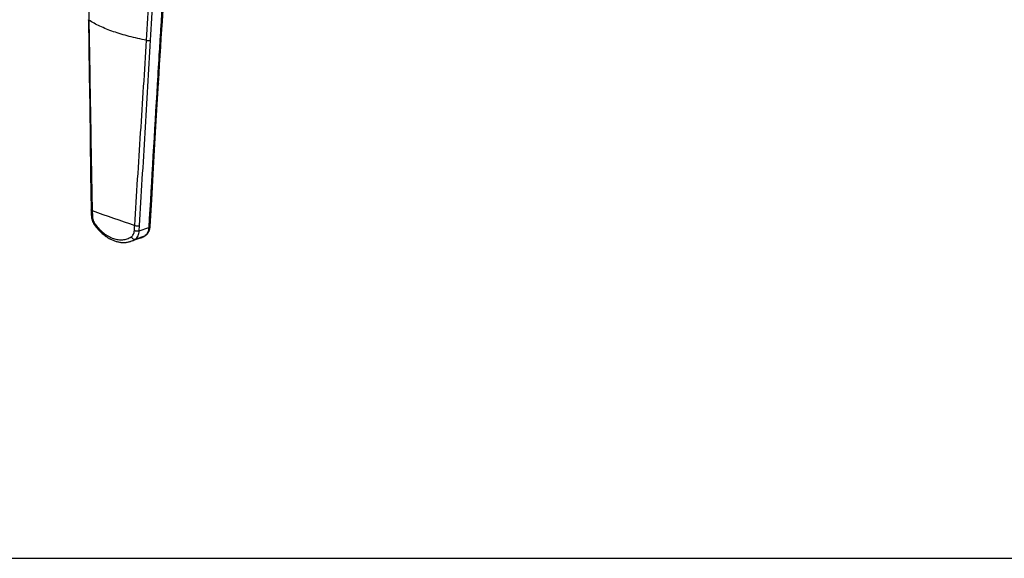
# Model space of a CAD drawing. Header units: millimetres. Extents: x 0 to 1118, y 0 to 864.
# Tile 1 of 13: x 222 to 435, y 0 to 116. Entities that reach past the tile are written whole.
import ezdxf

# ---------------------------------------------------------------- set-up
doc = ezdxf.new("R2010")
doc.units = ezdxf.units.MM
doc.header["$LTSCALE"] = 61.468
doc.layers.get('0').update_dxf_attribs({"linetype": 'CONTINUOUS'})

msp = doc.modelspace()

# ---------------------------------------------------------------- linework, layer by layer
at = {"color": 7, "linetype": 'CONTINUOUS'}
for p, q in [((237.24, 75.36), (237.25, 74.23)), ((245.82, 68.58), (247.89, 69.3)), ((245.82, 68.58), (245.82, 68.58)), ((247.86, 69.29), (247.86, 69.29)), ((248.79, 69.72), (248.92, 69.8)), ((0, 0), (1117.6, 0))]:
    msp.add_line(p, q, dxfattribs=at)
at = {"color": 9, "linetype": 'CONTINUOUS'}
for p, q in [((237.45, 75.2), (237.48, 74.07)), ((247.62, 70.85), (247.68, 71.95)), ((247.62, 70.85), (249.67, 71.57)), ((246.75, 69.03), (248.8, 69.74))]:
    msp.add_line(p, q, dxfattribs=at)
at = {"color": 7, "linetype": 'CONTINUOUS'}
for points in [[(252.02, 106.77), (252.26, 110.63), (252.38, 112.52), (252.5, 114.38), (252.61, 116.2), (252.83, 119.76)], [(236.62, 116.5), (236.72, 110.74), (236.81, 104.48), (236.91, 97.72), (237.01, 90.55), (237.11, 83.1), (237.24, 75.36)], [(251.78, 102.79), (251.9, 104.78), (252.02, 106.77)], [(249.97, 71.8), (250.3, 77.56), (250.62, 83.09), (250.93, 88.38), (251.22, 93.43), (251.51, 98.24), (251.78, 102.79)], [(237.25, 74.23), (237.26, 74.16), (237.26, 74.06), (237.27, 73.97), (237.28, 73.87), (237.29, 73.78), (237.3, 73.69), (237.32, 73.59), (237.34, 73.5), (237.36, 73.41), (237.38, 73.32), (237.41, 73.22), (237.43, 73.13), (237.46, 73.04), (237.5, 72.95), (237.53, 72.86), (237.57, 72.77), (237.6, 72.69), (237.64, 72.6), (237.69, 72.51), (237.73, 72.43), (237.78, 72.35), (237.82, 72.27), (237.87, 72.19), (237.93, 72.11), (237.98, 72.03), (238.02, 71.97)], [(238.02, 71.97), (238.14, 71.81), (238.28, 71.64), (238.42, 71.47), (238.56, 71.3), (238.71, 71.14), (238.85, 70.98), (239, 70.83), (239.15, 70.68), (239.31, 70.53), (239.46, 70.39), (239.62, 70.25), (239.78, 70.12), (239.94, 69.99), (240.1, 69.86), (240.26, 69.74), (240.43, 69.62), (240.59, 69.51), (240.76, 69.4), (240.93, 69.3), (241.1, 69.2), (241.26, 69.11), (241.43, 69.02), (241.6, 68.94), (241.78, 68.86), (241.95, 68.79), (242.12, 68.72), (242.29, 68.66), (242.46, 68.6), (242.63, 68.55), (242.8, 68.5), (242.97, 68.46), (243.14, 68.42), (243.31, 68.39), (243.48, 68.36), (243.65, 68.34), (243.81, 68.33), (243.98, 68.32), (244.14, 68.31), (244.31, 68.31), (244.47, 68.32), (244.63, 68.33), (244.79, 68.34), (244.94, 68.36), (245.1, 68.39), (245.26, 68.42), (245.41, 68.45), (245.56, 68.49), (245.71, 68.54), (245.82, 68.58)], [(248.92, 69.8), (248.96, 69.83), (249.02, 69.87), (249.08, 69.92), (249.14, 69.96), (249.2, 70.01), (249.25, 70.07), (249.31, 70.12), (249.36, 70.18), (249.41, 70.25), (249.46, 70.31), (249.51, 70.38), (249.55, 70.45), (249.6, 70.52), (249.64, 70.59), (249.68, 70.67), (249.72, 70.75), (249.75, 70.83), (249.78, 70.91), (249.81, 71), (249.84, 71.08), (249.87, 71.17), (249.89, 71.26), (249.91, 71.35), (249.93, 71.44), (249.94, 71.54), (249.95, 71.63), (249.96, 71.73), (249.97, 71.8)], [(247.89, 69.3), (248.05, 69.36), (248.2, 69.42), (248.35, 69.49), (248.5, 69.56), (248.64, 69.64), (248.79, 69.72)]]:
    msp.add_lwpolyline(points, dxfattribs=at)
at = {"color": 9, "linetype": 'CONTINUOUS'}
for centre, radius, start, end in [((12761.77, -645.64), 12532.63, 176.577412, 176.719335), ((639.94, 1215.13), 1208.9, 250.55262, 251.01313), ((246.4, 73.5), 4.46, 289.182, 290.5434), ((246.4, 73.5), 4.46, 290.5434, 291.2201), ((246.37, 73.56), 4.53, 291.2668, 302.4666), ((248.03, 70.95), 1.43, 302.4879, 307.5101), ((248.62, 70.26), 0.55, 289.1003, 302.3821), ((248.02, 70.97), 1.46, 307.5009, 308.0296)]:
    msp.add_arc(centre, radius, start, end, dxfattribs=at)
for points, knots in [([(236.03, 155.63), (236.06, 152.36), (236.16, 145.81), (236.34, 136), (236.53, 126.2), (236.65, 119.66), (236.71, 116.39)], [0, 0, 0, 0, 0.250253, 0.500222, 0.750096, 1, 1, 1, 1]), ([(249.18, 112.05), (249.37, 115.23), (249.75, 121.59), (250.31, 131.14), (250.88, 140.69), (251.28, 147.05), (251.5, 150.24)], [0, 0, 0, 0, 0.249848, 0.499703, 0.749688, 1, 1, 1, 1]), ([(250.07, 112.05), (250.25, 115.23), (250.61, 121.6), (251.14, 131.15), (251.69, 140.7), (252.08, 147.07), (252.28, 150.26)], [0, 0, 0, 0, 0.249868, 0.499721, 0.749696, 1, 1, 1, 1]), ([(253.22, 130.96), (253.21, 130.82), (253.2, 130.52), (253.17, 130.08), (253.15, 129.63), (253.11, 129.04), (253.07, 128.3), (253.02, 127.42), (252.96, 126.53), (252.89, 125.35), (252.8, 123.87), (252.7, 122.09), (252.55, 119.73), (252.37, 116.77), (252.15, 113.21), (251.85, 108.48), (251.63, 104.93), (251.49, 102.56)], [0, 0, 0, 0, 0.01558, 0.031194, 0.04681, 0.062421, 0.093632, 0.124852, 0.156082, 0.187316, 0.249795, 0.31229, 0.374797, 0.499836, 0.62489, 0.749945, 1, 1, 1, 1]), ([(236.71, 116.39), (236.7, 116.4), (236.67, 116.42), (236.65, 116.44), (236.63, 116.47), (236.62, 116.49), (236.62, 116.5)], [0, 0, 0, 0, 0.318383, 0.584077, 0.805426, 1, 1, 1, 1]), ([(236.71, 116.39), (236.78, 112.96), (236.9, 106.1), (237.07, 95.8), (237.25, 85.5), (237.38, 78.63), (237.45, 75.2)], [0, 0, 0, 0, 0.249874, 0.499925, 0.750009, 1, 1, 1, 1]), ([(249.18, 112.05), (247.92, 112.29), (246.07, 112.69), (243.7, 113.36), (242.07, 113.88), (240.54, 114.45), (239.14, 115.06), (237.87, 115.69), (237.08, 116.16), (236.71, 116.39)], [0, 0, 0, 0, 0.290332, 0.426547, 0.556086, 0.67851, 0.793459, 0.90067, 1, 1, 1, 1]), ([(246.63, 72), (247.04, 78.68), (247.92, 92.02), (248.78, 105.37), (249.18, 112.05)], [0, 0, 0, 0, 0.499875, 1, 1, 1, 1]), ([(247.68, 71.95), (247.88, 75.29), (248.27, 81.98), (248.88, 92), (249.48, 102.03), (249.88, 108.71), (250.07, 112.05)], [0, 0, 0, 0, 0.249943, 0.500015, 0.750087, 1, 1, 1, 1]), ([(249.18, 112.05), (249.25, 112.03), (249.41, 112), (249.64, 111.99), (249.86, 112), (250, 112.03), (250.07, 112.05)], [0, 0, 0, 0, 0.255903, 0.5233, 0.778592, 1, 1, 1, 1]), ([(251.78, 102.79), (251.78, 102.77), (251.76, 102.72), (251.7, 102.65), (251.6, 102.6), (251.53, 102.57), (251.49, 102.56)], [0, 0, 0, 0, 0.180251, 0.397085, 0.669082, 1, 1, 1, 1]), ([(237.45, 75.2), (237.42, 75.21), (237.37, 75.23), (237.3, 75.26), (237.27, 75.29), (237.25, 75.31), (237.24, 75.33), (237.24, 75.35), (237.24, 75.36)], [0, 0, 0, 0, 0.347414, 0.625342, 0.738539, 0.836224, 0.921614, 1, 1, 1, 1]), ([(237.48, 74.07), (237.44, 74.08), (237.39, 74.1), (237.32, 74.13), (237.29, 74.16), (237.27, 74.18), (237.26, 74.21), (237.25, 74.22), (237.25, 74.23)], [0, 0, 0, 0, 0.347856, 0.626085, 0.739286, 0.836842, 0.921968, 1, 1, 1, 1]), ([(237.48, 74.07), (237.48, 73.91), (237.51, 73.59), (237.68, 72.95), (237.91, 72.51), (238.1, 72.25)], [0, 0, 0, 0, 0.248186, 0.502038, 1, 1, 1, 1]), ([(238.1, 72.25), (238.08, 72.22), (238.05, 72.17), (238.02, 72.1), (238.01, 72.05), (238, 72.02), (238.01, 71.99), (238.02, 71.98), (238.02, 71.97)], [0, 0, 0, 0, 0.342058, 0.618268, 0.731998, 0.831135, 0.918804, 1, 1, 1, 1]), ([(238.1, 72.25), (238.37, 71.88), (238.95, 71.2), (239.92, 70.32), (240.78, 69.74), (241.49, 69.38), (242.18, 69.1), (242.87, 68.93), (243.56, 68.87), (244.06, 68.89), (244.55, 68.96), (245.02, 69.09), (245.47, 69.28), (245.75, 69.44), (245.89, 69.53)], [0, 0, 0, 0, 0.150957, 0.294792, 0.430175, 0.494504, 0.556546, 0.674073, 0.730166, 0.784896, 0.838721, 0.892157, 0.945741, 1, 1, 1, 1]), ([(245.89, 69.53), (245.99, 69.59), (246.17, 69.76), (246.37, 70.08), (246.51, 70.47), (246.55, 70.76), (246.56, 70.91)], [0, 0, 0, 0, 0.218381, 0.456183, 0.717057, 1, 1, 1, 1]), ([(246.56, 70.91), (246.6, 70.89), (246.68, 70.87), (246.85, 70.82), (247.09, 70.79), (247.33, 70.8), (247.5, 70.82), (247.58, 70.84), (247.62, 70.85)], [0, 0, 0, 0, 0.111409, 0.235084, 0.503253, 0.769692, 0.891303, 1, 1, 1, 1]), ([(246.63, 72), (246.71, 71.97), (246.88, 71.92), (247.15, 71.89), (247.39, 71.9), (247.57, 71.92), (247.65, 71.94), (247.68, 71.95)], [0, 0, 0, 0, 0.235703, 0.503962, 0.770047, 0.891453, 1, 1, 1, 1]), ([(246.75, 69.03), (246.87, 69.11), (247.12, 69.33), (247.38, 69.76), (247.56, 70.28), (247.61, 70.66), (247.62, 70.85)], [0, 0, 0, 0, 0.21831, 0.455956, 0.716853, 1, 1, 1, 1]), ([(249.67, 71.57), (249.66, 71.39), (249.62, 71.03), (249.47, 70.55), (249.24, 70.13), (249.03, 69.91), (248.91, 69.82)], [0, 0, 0, 0, 0.280413, 0.54058, 0.779532, 1, 1, 1, 1]), ([(249.97, 71.8), (249.96, 71.78), (249.95, 71.73), (249.88, 71.66), (249.79, 71.61), (249.72, 71.58), (249.67, 71.57)], [0, 0, 0, 0, 0.180753, 0.397786, 0.669607, 1, 1, 1, 1]), ([(245.82, 68.58), (245.98, 68.63), (246.3, 68.77), (246.6, 68.93), (246.75, 69.03)], [0, 0, 0, 0, 0.49704, 1, 1, 1, 1]), ([(245.89, 69.53), (245.93, 69.44), (246.04, 69.28), (246.22, 69.12), (246.39, 69.04), (246.51, 69), (246.63, 69), (246.71, 69.01), (246.75, 69.03)], [0, 0, 0, 0, 0.275486, 0.541304, 0.666057, 0.783729, 0.894558, 1, 1, 1, 1])]:
    msp.add_open_spline(points, degree=3, knots=knots, dxfattribs=at)
msp.add_open_spline([(246.56, 70.91), (246.58, 71.27), (246.6, 71.64), (246.63, 72)], degree=3, dxfattribs=at)

doc.saveas('drawing.dxf')
